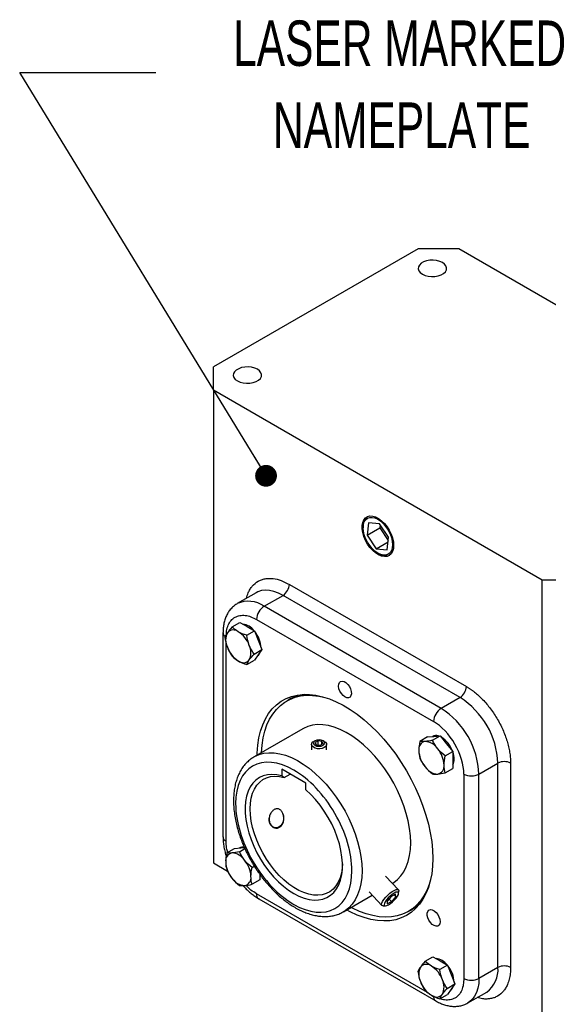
# Model space of a CAD drawing. Header units: inches. Extents: x 1 to 43, y 1 to 33.
# Tile 7 of 10: x 35.3 to 39.1, y 5.2 to 12.4. Entities that reach past the tile are written whole.
import ezdxf

# ---------------------------------------------------------------- set-up
doc = ezdxf.new("R2010")
doc.units = ezdxf.units.IN
doc.header["$LTSCALE"] = 4
doc.header["$MEASUREMENT"] = 0
doc.layers.add('TEXT', color=140, linetype='Continuous', lineweight=25)
doc.styles.add('SLDTEXTSTYLE0', font='TXT', dxfattribs={"width": 0.7})
doc.dimstyles.new('SLDDIMSTYLE11', dxfattribs={"dimtxt": 0.18, "dimasz": 0.16, "dimexe": 0, "dimexo": 0.0625, "dimgap": 0, "dimtad": 0, "dimtih": 1, "dimtoh": 1, "dimdec": 0, "dimrnd": 1e-09, "dimzin": 0, "dimdsep": 46, "dimtxsty": 'Standard', "dimblk1": 'DOT', "dimblk2": 'DOT', "dimsah": 1, "dimcen": 0.09, "dimadec": 0, "dimazin": 0, "dimtfac": 0.16, "dimtdec": 0, "dimtofl": 0, "dimtmove": 0, "dimatfit": 3, "dimldrblk": 'DOT', "dimfxl": 0, "dimfrac": 2, "dimtolj": 1, "dimtzin": 0, "dimarcsym": 0})

# ---------------------------------------------------------------- blocks, each defined once
blk = doc.blocks.new('SW_NOTE_0_8')
at = {"layer": 'TEXT', "color": 0, "attachment_point": 2, "style": 'SLDTEXTSTYLE0'}
for s, insert, char_height in [('LASER MARKED', (1.7885, 0.3818), 0.333333), ('NAMEPLATE', (1.8042, -0.2201), 0.33333)]:
    blk.add_mtext(s, dxfattribs=dict(at, insert=insert, char_height=char_height))
blk = doc.blocks.new('_Dot')
at = {"color": 0, "linetype": 'ByBlock', "lineweight": -2}
blk.add_line((-0.5, 0), (-1, 0), dxfattribs=at)
at = {"color": 0, "linetype": 'ByBlock', "const_width": 0.5}
blk.add_lwpolyline([(-0.25, 0, 1), (0.25, 0, 1)], format="xyb", close=True, dxfattribs=at)

msp = doc.modelspace()

# ---------------------------------------------------------------- linework, layer by layer
for p, q in [((38.1852052, 10.7103493), (36.6819073, 9.8425139)), ((38.4821529, 10.7103493), (38.1852052, 10.7103493)), ((40.8948532, 9.3175271), (38.4821529, 10.7103493)), ((36.6819073, 9.6710896), (36.6819073, 9.8425139)), ((39.0946076, 8.2782674), (36.6819073, 9.6710896)), ((36.6819073, 9.6710896), (36.6819073, 6.200684)), ((37.8202294, 8.6991277), (37.8090741, 8.6074213)), ((37.8994127, 8.6913334), (37.8202294, 8.6991277)), ((37.9674407, 8.5918327), (37.8994127, 8.6913334)), ((37.9046324, 8.6836987), (37.9018703, 8.6609914)), ((37.7806139, 8.6709993), (37.7806139, 8.6617683)), ((37.8090741, 8.6074213), (37.9018703, 8.6609914)), ((37.8090741, 8.6074213), (37.8771022, 8.5079206)), ((37.9018703, 8.6609914), (37.9646786, 8.5691253)), ((37.8771022, 8.5079206), (37.9632855, 8.5576732)), ((37.9562854, 8.5001263), (37.9674407, 8.5918327)), ((37.8771022, 8.5079206), (37.9562854, 8.5001263)), ((37.8882399, 8.4753343), (37.8962338, 8.470718)), ((37.2386843, 8.2461603), (38.5378306, 7.4961791)), ((39.0946076, 4.8078618), (39.0946076, 8.2782674)), ((39.3915553, 8.2782674), (39.0946076, 8.2782674)), ((36.9954518, 8.1852878), (36.8562575, 8.1049327)), ((37.0530919, 8.0854413), (37.1922862, 8.1657965)), ((38.4914325, 7.4158153), (37.1922862, 8.1657965)), ((38.3522382, 7.3354601), (37.0530919, 8.0854413)), ((36.8188014, 7.9341853), (36.8754705, 7.9668997)), ((36.8754705, 7.9668997), (36.9290464, 7.935971)), ((36.9974142, 7.9890047), (38.2965605, 7.2390235)), ((36.751641, 7.8925368), (36.751641, 6.3923306)), ((36.9259532, 7.8723279), (36.9826222, 7.9050423)), ((36.9290464, 7.935971), (36.9826222, 7.9050423)), ((36.9826222, 7.9050423), (37.0094102, 7.8359991)), ((36.7747034, 6.3601885), (36.7747034, 7.8130661)), ((37.0094102, 7.8359991), (37.0361981, 7.766956)), ((36.979529, 7.7342416), (37.0361981, 7.766956)), ((37.0361981, 7.766956), (37.0094102, 7.7288415)), ((36.9259532, 7.6580127), (36.9826222, 7.6907271)), ((37.0094102, 7.7288415), (36.9826222, 7.6907271)), ((37.0032999, 7.7201476), (37.0039374, 7.7205157)), ((37.2379479, 7.4010128), (37.2193887, 7.3902988)), ((38.4914325, 7.4158153), (38.3522382, 7.3354601)), ((37.3374893, 7.1857204), (36.9802241, 6.9794755)), ((37.4275234, 7.0983094), (37.4180938, 7.092864)), ((37.4489725, 7.0982074), (37.4277095, 7.0859326)), ((37.4277095, 7.0859326), (37.4354923, 7.0691649)), ((37.4780182, 7.0937145), (37.4489725, 7.0982074)), ((37.4489725, 7.0670797), (37.4489725, 7.0982074)), ((37.485801, 7.0769468), (37.4780182, 7.0937145)), ((37.4780182, 7.0724539), (37.4780182, 7.0937145)), ((37.4954167, 7.092864), (37.4859871, 7.0983094)), ((38.253573, 7.1260479), (38.1969039, 7.0933335)), ((38.253573, 7.1260479), (38.2999711, 7.1301966)), ((38.2900373, 7.129622), (38.2893943, 7.1292508)), ((38.2897001, 7.1016309), (38.3463692, 7.1343452)), ((38.2999711, 7.1301966), (38.3463692, 7.1343452)), ((38.3463692, 7.1343452), (38.3927673, 7.0766265)), ((37.4020886, 7.0705525), (37.4020886, 7.0317715)), ((37.4354923, 7.0691649), (37.464538, 7.064672)), ((37.464538, 7.064672), (37.485801, 7.0769468)), ((37.5114219, 7.0317715), (37.5114219, 7.0705525)), ((38.3824963, 6.9861933), (38.4391654, 7.0189077)), ((38.3927673, 7.0766265), (38.4391654, 7.0189077)), ((38.4391654, 7.0189077), (38.4391654, 6.9570402)), ((36.9770675, 6.9776179), (36.9802241, 6.9794755)), ((38.4391654, 6.9570402), (38.4391654, 6.8951728)), ((37.3595513, 6.7871839), (37.1827746, 6.8892349)), ((37.1827746, 6.8892349), (37.1827746, 6.8406692)), ((38.3824963, 6.8624584), (38.4391654, 6.8951728)), ((38.6306267, 6.8532771), (38.769821, 6.9336322)), ((38.769821, 5.433426), (38.769821, 6.9336322)), ((38.8626172, 6.9336322), (38.8626172, 5.433426)), ((37.2013338, 6.8292249), (37.24403, 6.8538729)), ((38.5192713, 6.8532771), (38.5192713, 5.3530709)), ((38.6306267, 5.3530709), (38.6306267, 6.8532771)), ((37.3595513, 6.7386182), (37.3595513, 6.7871839)), ((36.7795811, 6.2748645), (36.8362502, 6.3075788)), ((36.8362502, 6.3075788), (36.8826483, 6.3117275)), ((36.8727145, 6.311153), (36.8720715, 6.3107818)), ((36.8723773, 6.2831618), (36.9120722, 6.3060772)), ((36.8826483, 6.3117275), (36.9084265, 6.3140325)), ((36.6819073, 6.200684), (36.7847494, 6.1413145)), ((36.9651734, 6.1677243), (36.9815323, 6.177168)), ((37.0218425, 6.0767037), (36.9651734, 6.0439894)), ((37.0218425, 6.1169431), (37.0218425, 6.0767037)), ((38.0393335, 6.003113), (37.944636, 6.1030762)), ((38.2525763, 5.2498524), (36.9974142, 5.9744421)), ((37.0137251, 5.9383913), (38.3128714, 5.1884101)), ((37.6363387, 5.8429285), (37.8465448, 5.9642778)), ((37.8236411, 5.988455), (37.9183386, 5.8884918)), ((37.9865554, 5.9556807), (37.9555162, 5.9208924)), ((37.9699895, 5.9371139), (37.9885375, 5.9175346)), ((38.0185857, 5.9713959), (37.9865554, 5.9556807)), ((37.9885375, 5.9175346), (38.0195768, 5.9523228)), ((38.0069272, 5.9656758), (38.0195768, 5.9523228)), ((38.0195768, 5.9523228), (38.0185857, 5.9713959)), ((38.040485, 5.9768439), (38.0418581, 5.9937027)), ((38.0419056, 5.9963059), (38.0418581, 5.9937027)), ((37.9275986, 5.8854621), (37.944507, 5.8859218)), ((37.9555162, 5.9208924), (37.9565072, 5.9018193)), ((37.9565072, 5.9018193), (37.9885375, 5.9175346)), ((37.640092, 5.8451453), (37.6363387, 5.8429285)), ((38.1117046, 5.8445948), (38.1302638, 5.8553088)), ((38.2361242, 5.4793101), (38.2927933, 5.5120245)), ((38.2927933, 5.5120245), (38.3463692, 5.4810958)), ((38.3999451, 5.4501671), (38.343276, 5.4174527)), ((38.3463692, 5.4810958), (38.3999451, 5.4501671)), ((38.3999451, 5.4501671), (38.426733, 5.381124)), ((38.769821, 5.433426), (38.6306267, 5.3530709)), ((38.426733, 5.381124), (38.453521, 5.3120808)), ((38.3968519, 5.2793664), (38.453521, 5.3120808)), ((38.453521, 5.3120808), (38.426733, 5.2739664)), ((38.343276, 5.2031376), (38.3999451, 5.2358519)), ((38.426733, 5.2739664), (38.3999451, 5.2358519)), ((38.4206227, 5.2652725), (38.4212603, 5.2656405)), ((38.5490726, 5.172817), (38.6882669, 5.2531722))]:
    msp.add_line(p, q)
at = {"flags": 128}
for points in [[(38.2150159, 10.5239924), (38.2347835, 10.515052), (38.257683, 10.5091023), (38.2823834, 10.5064892), (38.3074494, 10.5073645), (38.3314242, 10.5116773), (38.3529144, 10.519177), (38.3706712, 10.5294278), (38.3836624, 10.5418338), (38.3911333, 10.5556742), (38.3926495, 10.5701444), (38.388123, 10.5844037), (38.3778168, 10.5976233), (38.3623298, 10.6090349), (38.3425622, 10.6179753), (38.3196628, 10.6239249), (38.2949623, 10.6265381), (38.2698963, 10.6256628), (38.2459215, 10.6213499), (38.2244313, 10.6138502), (38.2066746, 10.6035995), (38.1936833, 10.5911935), (38.1862125, 10.5773531), (38.1846963, 10.5628828), (38.1892228, 10.5486235), (38.199529, 10.535404), (38.2150159, 10.5239924)], [(36.857408, 9.740262), (36.8771756, 9.7313216), (36.9000751, 9.725372), (36.9247755, 9.7227588), (36.9498415, 9.7236341), (36.9738163, 9.727947), (36.9953065, 9.7354467), (37.0130633, 9.7456974), (37.0260545, 9.7581035), (37.0335254, 9.7719438), (37.0350416, 9.7864141), (37.0305151, 9.8006734), (37.0202089, 9.8138929), (37.0047219, 9.8253045), (36.9849543, 9.8342449), (36.9620549, 9.8401946), (36.9373544, 9.8428077), (36.9122884, 9.8419324), (36.8883136, 9.8376196), (36.8668234, 9.8301199), (36.8490667, 9.8198691), (36.8360754, 9.8074631), (36.8286046, 9.7936228), (36.8270884, 9.7791525), (36.8316149, 9.7648932), (36.8419211, 9.7516736), (36.857408, 9.740262)], [(38.0041355, 8.532732), (38.0020414, 8.5086168), (37.9958349, 8.487791), (37.9857403, 8.4710073), (37.9721223, 8.4588721), (37.9554733, 8.4518243), (37.9363949, 8.4501184), (37.9155767, 8.4538161), (37.8937711, 8.4627838), (37.8717663, 8.4766974), (37.8503574, 8.495054), (37.8303184, 8.5171901), (37.8123734, 8.5423057), (37.7971711, 8.5694931), (37.7852609, 8.5977695), (37.7770732, 8.6261131), (37.7729041, 8.6534994), (37.7729041, 8.6789387), (37.7770732, 8.7015114), (37.7852609, 8.7204017), (37.7971711, 8.7349269), (37.8123734, 8.744562), (37.8303184, 8.7489588), (37.8503574, 8.7479584), (37.8717663, 8.7415968), (37.8937711, 8.7301041), (37.9155767, 8.7138957), (37.9363949, 8.6935572), (37.9554733, 8.6698239), (37.9721223, 8.6435534), (37.9857403, 8.6156954), (37.9958349, 8.5872566), (38.0020414, 8.5592649), (38.0041355, 8.532732)], [(37.8882574, 8.7239298), (37.9092576, 8.7094182), (37.9294508, 8.6906873), (37.948061, 8.6684571), (37.9643729, 8.6435818), (37.9777598, 8.6170173), (37.9877071, 8.5897845), (37.9938326, 8.56293), (37.995901, 8.5374857), (37.9938326, 8.5144294), (37.9877071, 8.4946473), (37.9777598, 8.4788994), (37.9643729, 8.4677911), (37.948061, 8.4617491), (37.9294508, 8.4610057), (37.9092576, 8.4655894), (37.8882574, 8.4753242), (37.8672572, 8.4898358), (37.847064, 8.5085666), (37.8284539, 8.5307968), (37.8121419, 8.5556722), (37.7987551, 8.5822366), (37.7888077, 8.6094694), (37.7826822, 8.636324), (37.7806139, 8.6617683), (37.7826822, 8.6848245), (37.7888077, 8.7046067), (37.7987551, 8.7203545), (37.8121419, 8.7314629), (37.8284539, 8.7375048), (37.847064, 8.7382482), (37.8672572, 8.7336645), (37.8882574, 8.7239298)], [(37.1922862, 8.1657965), (37.1587302, 8.182824), (37.1256635, 8.1949155), (37.0935683, 8.2018946), (37.0629126, 8.2036595), (37.0341435, 8.2001844), (37.0076805, 8.1915201), (36.9954518, 8.1852878)], [(37.6469874, 7.420001), (37.633023, 7.430493), (37.6202995, 7.4449138), (37.6099472, 7.4619821), (37.6028862, 7.4801812), (37.5997437, 7.4978941), (37.6007991, 7.5135469), (37.6059584, 7.5257489), (37.6147634, 7.5334157), (37.6264316, 7.5358663), (37.6399263, 7.5328827), (37.6540484, 7.5247302), (37.6675431, 7.5121331), (37.6792114, 7.4962107), (37.6880163, 7.4783779), (37.6931757, 7.460219), (37.6942311, 7.4433477), (37.6910886, 7.429263), (37.6840276, 7.4192164), (37.6736753, 7.4141006), (37.6609518, 7.4143701), (37.6469874, 7.420001)], [(37.0025715, 6.9923765), (37.002973, 7.0081041), (37.0070447, 7.0647458), (37.0151623, 7.1184919), (37.0272745, 7.1690024), (37.0433047, 7.2159581), (37.0631516, 7.2590621), (37.0866897, 7.2980419), (37.1137701, 7.3326509), (37.1442218, 7.3626705), (37.1778521, 7.3879108), (37.2144484, 7.4082122), (37.2537794, 7.4234465), (37.2955963, 7.4335172), (37.3396349, 7.4383607), (37.3856166, 7.4379464), (37.4332508, 7.4322768), (37.4822364, 7.421388), (37.5322635, 7.4053486), (37.5830159, 7.3842601), (37.6341728, 7.3582558), (37.6854108, 7.3275002), (37.7364058, 7.2921876), (37.7868354, 7.2525414), (37.8363809, 7.2088122), (37.884729, 7.1612764), (37.931574, 7.1102346), (37.9766198, 7.0560095), (38.0195815, 6.998944), (38.0601876, 6.9393987), (38.0981813, 6.8777503), (38.1333224, 6.8143884), (38.1653887, 6.7497136), (38.1941775, 6.6841348), (38.2195068, 6.6180667), (38.2412165, 6.5519269), (38.2591692, 6.4861337), (38.2732515, 6.4211029), (38.2833744, 6.3572457), (38.2894739, 6.2949658), (38.2915113, 6.2346571)], [(37.0350574, 7.0111301), (37.0390179, 7.0658593), (37.0469653, 7.1184788), (37.0588236, 7.1679306), (37.0745178, 7.213902), (37.0939487, 7.2561025), (37.1169934, 7.2942652), (37.1435063, 7.3281488), (37.1733196, 7.3575391), (37.206245, 7.3822504), (37.2420742, 7.4021263), (37.2805807, 7.4170412), (37.3215211, 7.4269008), (37.3646366, 7.4316427), (37.4096545, 7.4312371), (37.4562902, 7.4256864), (37.5019179, 7.4156543)], [(38.1295275, 6.3495964), (38.1274887, 6.4009453), (38.1213904, 6.4541969), (38.1112861, 6.508883), (38.0972647, 6.5645233), (38.0794493, 6.6206286), (38.0579965, 6.676706), (38.0330948, 6.7322626), (38.0049631, 6.7868102), (37.9738486, 6.8398695), (37.9400248, 6.8909741), (37.9037888, 6.9396749), (37.8654591, 6.9855439), (37.8253726, 7.0281781), (37.7838816, 7.0672028), (37.7413506, 7.102275), (37.6981534, 7.1330866), (37.6546697, 7.1593666), (37.6112816, 7.1808843), (37.5683704, 7.1974504), (37.5263131, 7.2089195), (37.4854794, 7.2151906), (37.4462282, 7.2162088), (37.4089044, 7.2119651), (37.3738359, 7.2024966), (37.341331, 7.1878868), (37.3374893, 7.1857204)], [(37.4954104, 7.0482373), (37.4807647, 7.0422007), (37.4635171, 7.0392364), (37.4455368, 7.0396658), (37.4287722, 7.0434421), (37.41504, 7.0501563), (37.4058283, 7.0590808), (37.4021353, 7.0692483), (37.4043612, 7.0795572), (37.4122649, 7.0888903), (37.4180938, 7.092864)], [(37.4859823, 7.0645673), (37.4949423, 7.0723084), (37.4980886, 7.0814397), (37.4949423, 7.090571), (37.4859823, 7.0983121), (37.4725728, 7.1034846), (37.4567553, 7.1053009), (37.4409377, 7.1034846), (37.4275282, 7.0983121), (37.4185682, 7.090571), (37.4154219, 7.0814397), (37.4185682, 7.0723084), (37.4275282, 7.0645673), (37.4409377, 7.0593948), (37.4567553, 7.0575785), (37.4725728, 7.0593948), (37.4859823, 7.0645673)], [(37.4954167, 7.092864), (37.5037169, 7.0867068), (37.5102584, 7.0770288), (37.5110021, 7.0666489), (37.5058673, 7.0566921), (37.4954104, 7.0482373)], [(36.9802241, 6.9794755), (36.9840658, 6.981642), (37.0165707, 6.9962518), (37.0516391, 7.0057202), (37.088963, 7.009964), (37.1282142, 7.0089458), (37.1690479, 7.0026746), (37.2111051, 6.9912056), (37.2540164, 6.9746394), (37.2974045, 6.9531218), (37.3408882, 6.9268417), (37.3840854, 6.8960302), (37.4266163, 6.860958), (37.4681074, 6.8219333), (37.5081939, 6.7792991), (37.5465236, 6.73343), (37.5827596, 6.6847292), (37.6165834, 6.6336247), (37.6476979, 6.5805654), (37.6758296, 6.5260178), (37.7007312, 6.4704612), (37.722184, 6.4143838), (37.7399994, 6.3582785), (37.7540209, 6.3026382), (37.7641252, 6.247952), (37.7702235, 6.1947005), (37.7722622, 6.1433516)], [(37.1827746, 6.8406692), (37.1462657, 6.8485437), (37.1111881, 6.8511611), (37.0779437, 6.8484913), (37.0469134, 6.8405649), (37.0184529, 6.8274729), (36.9928882, 6.8093651), (36.9705124, 6.7864491), (36.9515818, 6.7589874), (36.9363133, 6.7272949), (36.924882, 6.6917347), (36.9174188, 6.6527141), (36.9140093, 6.6106805), (36.9146925, 6.5661155), (36.9194605, 6.5195297), (36.9282589, 6.471457), (36.9409866, 6.4224483), (36.957498, 6.3730651), (36.9776037, 6.3238734), (37.0010733, 6.2754369), (37.027638, 6.2283107), (37.0569934, 6.1830346), (37.0888029, 6.1401277), (37.1227022, 6.1000815), (37.1583027, 6.063355), (37.1951965, 6.030369), (37.2329608, 6.0015015), (37.2711629, 5.9770833), (37.309365, 5.9573943), (37.3471293, 5.94266), (37.3840232, 5.9330493), (37.4196237, 5.9286724), (37.4535229, 5.9295793), (37.4853325, 5.9357597), (37.5146878, 5.9471428), (37.5412525, 5.9635981), (37.5647222, 5.9849371), (37.5848279, 6.0109153), (37.6013392, 6.0412348), (37.614067, 6.0755484), (37.6228653, 6.1134628), (37.6276334, 6.1545435), (37.6283166, 6.1983197), (37.624907, 6.2442899), (37.6174438, 6.2919272), (37.6060125, 6.3406858), (37.5907441, 6.3900069), (37.5718135, 6.4393253), (37.5494376, 6.4880759), (37.523873, 6.5357), (37.4954124, 6.581652), (37.4643822, 6.6254051), (37.4311377, 6.6664581), (37.3960601, 6.7043405), (37.3595513, 6.7386182)], [(37.6284205, 6.1943904), (37.6266847, 6.1650294), (37.6208581, 6.1264629), (37.6111306, 6.0911246), (37.5976167, 6.0594308), (37.5804757, 6.0317548), (37.5599094, 6.0084226), (37.5361602, 5.9897092), (37.5095079, 5.9758349), (37.4802663, 5.9669632), (37.4487801, 5.9631987), (37.4154201, 5.9645857), (37.3805793, 5.9711078), (37.3446681, 5.9826882), (37.3081097, 5.9991905), (37.2713346, 6.0204203), (37.2347762, 6.0461275), (37.198865, 6.0760092), (37.1640242, 6.1097134), (37.1306642, 6.1468431), (37.099178, 6.1869609), (37.0699364, 6.2295941), (37.0432841, 6.2742405), (37.0195349, 6.3203742), (36.9989686, 6.3674516), (36.9818276, 6.4149183), (36.9683137, 6.4622149), (36.9585862, 6.5087844), (36.9527596, 6.5540781), (36.9509026, 6.5975624), (36.953037, 6.6387251), (36.9591378, 6.6770813), (36.969133, 6.712179), (36.9829049, 6.7436048), (37.0002913, 6.7709886), (37.0210873, 6.7940077), (37.0450479, 6.812391), (37.071891, 6.8259218), (37.1013002, 6.8344408), (37.1329291, 6.8378476), (37.1664051, 6.8361021), (37.2013338, 6.8292249), (37.2013338, 6.8292249)], [(37.193222, 6.5564688), (37.1957987, 6.5446972), (37.1964651, 6.5249144), (37.1928588, 6.505373), (37.1852719, 6.4876562), (37.1743191, 6.4731992), (37.1608877, 6.4631734), (37.1460658, 6.4583908), (37.1310543, 6.4592391), (37.1170692, 6.4656493), (37.1052436, 6.4771024), (37.0965355, 6.4926703), (37.0916503, 6.5110918), (37.0909748, 6.5307507)], [(37.993604, 6.0491733), (38.0049631, 6.0562014), (38.0330948, 6.0782689), (38.0579965, 6.1050747), (38.0794493, 6.1363832), (38.0972647, 6.1719193), (38.1112861, 6.2113707), (38.1213904, 6.2543908), (38.1274887, 6.3006014), (38.1295275, 6.3495964)], [(38.2915113, 6.2346571), (38.2894739, 6.1767007), (38.2833744, 6.1214631), (38.2732515, 6.0692936), (38.2591692, 6.0205219), (38.2412165, 5.9754564), (38.2195068, 5.9343821), (38.1941775, 5.8975585), (38.1653887, 5.8652187), (38.1333224, 5.8375669), (38.0981813, 5.814778), (38.0601876, 5.7969961), (38.0195815, 5.7843336), (37.9766198, 5.7768706), (37.931574, 5.7746543), (37.884729, 5.7776986), (37.8363809, 5.7859843), (37.7868354, 5.7994591), (37.7364058, 5.8180377), (37.6854108, 5.8416027), (37.6586862, 5.8558294)], [(37.0259632, 6.111675), (37.0230995, 6.1049747), (37.0218425, 6.1025763)], [(37.7722622, 6.1433516), (37.7702235, 6.0943565), (37.7641252, 6.0481459), (37.7540209, 6.0051259), (37.7399994, 5.9656745), (37.722184, 5.9301383), (37.7007312, 5.8988298), (37.6758296, 5.8720241), (37.6476979, 5.8499566), (37.640092, 5.8451453)], [(38.2749494, 6.0765792), (38.2648964, 6.0435236), (38.2473199, 5.9994028), (38.2260653, 5.9591894), (38.2012669, 5.9231377), (38.1730816, 5.8914757), (38.1416874, 5.8644035), (38.1072829, 5.8420923), (38.0700856, 5.8246832), (38.0303307, 5.8122861), (37.9882695, 5.8049796), (37.944168, 5.8028097), (37.8983049, 5.8057902), (37.8509702, 5.8139022), (37.8024633, 5.8270946), (37.7530907, 5.8452838), (37.7031646, 5.8683548), (37.6911721, 5.8745831)], [(37.9275986, 5.8854621), (37.9250744, 5.8855473), (37.9183598, 5.8884695), (37.9157665, 5.8952989), (37.9174712, 5.90557), (37.9233579, 5.9185828), (37.9330254, 5.9334507), (37.9458147, 5.9491602), (37.9608544, 5.964641), (37.9771195, 5.9788379), (37.9935016, 5.9907835), (38.0088843, 5.9996638), (38.0222192, 6.0048734), (38.0325976, 6.0060575), (38.0393123, 6.0031353), (38.0419056, 5.9963059)], [(38.0405249, 5.9790306), (38.0379727, 5.9851302), (38.0313352, 5.9872988), (38.0211503, 5.9853607), (38.0082429, 5.9794729), (37.9936589, 5.9701124), (37.9785797, 5.9580376), (37.9642269, 5.9442266), (37.9517633, 5.9297984), (37.9421986, 5.9159219), (37.9363078, 5.9037211), (37.934568, 5.8941847), (37.9371202, 5.8880851), (37.9437577, 5.8859165), (37.9539426, 5.8878546), (37.96685, 5.8937424), (37.981434, 5.9031028), (37.9965133, 5.9151776), (38.0108661, 5.9289886), (38.0233296, 5.9434168), (38.0328943, 5.9572934), (38.0387851, 5.9694941), (38.0405249, 5.9790306)], [(38.3453106, 5.7696112), (38.3432058, 5.7547007), (38.3370785, 5.7435452), (38.327473, 5.737136), (38.3152429, 5.7360424), (38.3014749, 5.7403617), (38.2873923, 5.7497101), (38.2742464, 5.7632569), (38.2632053, 5.7797985), (38.25525, 5.797865), (38.2510875, 5.8158512), (38.2510875, 5.8321589), (38.25525, 5.845339), (38.2632053, 5.8542206), (38.2742464, 5.8580144), (38.2873923, 5.8563833), (38.3014749, 5.8494722), (38.3152429, 5.8378953), (38.327473, 5.8226812), (38.3370785, 5.8051817), (38.3432058, 5.7869518), (38.3453106, 5.7696112)], [(38.6306267, 5.3530709), (38.628597, 5.3154934), (38.6225373, 5.2808074), (38.612536, 5.2495186), (38.598739, 5.2220834), (38.5813475, 5.1989019), (38.560615, 5.1803119), (38.5494673, 5.1730458)]]:
    msp.add_lwpolyline(points, dxfattribs=at)
for centre, radius, start, end in [((37.865982, 8.6778201), 0.0856402, 128.85341314, 184.56818542), ((37.944738, 8.5404399), 0.0849341, 235.17437028, 291.39327809), ((37.1379483, 8.2507443), 0.1008402, 302.60547834, 357.39452151), ((36.9374567, 7.9207978), 0.201194, 54.91820158, 113.92547623), ((37.1182974, 7.9835039), 0.1210083, 122.60547834, 177.39452151), ((36.8826595, 7.8341864), 0.1207396, 37.24744407, 82.75793246), ((36.78834, 7.8955239), 0.0368275, 184.78923009, 235.95283089), ((36.8908897, 7.8377074), 0.119812, 153.43642951, 206.56357049), ((36.8275815, 7.8537859), 0.057703, 50.75183192, 139.46720414), ((36.7554613, 7.7288631), 0.2014128, 20.22711379, 57.36202941), ((36.8321453, 7.7722565), 0.1991279, 2.24074439, 40.17061535), ((36.9727168, 7.8537655), 0.2014128, 200.22711379, 237.36202941), ((36.8372884, 7.7449213), 0.119812, 333.43642951, 26.56357049), ((36.9746635, 7.7666855), 0.0546682, 302.37670489, 348.25552942), ((36.9005966, 7.7288427), 0.057703, 230.75183192, 319.46720414), ((38.4370946, 7.5007631), 0.1008402, 302.60547834, 357.39452151), ((37.3922511, 7.1314598), 0.3105935, 98.51583426, 119.78859905), ((38.1670975, 6.907105), 0.603307, 2.52008975, 57.4799104), ((38.4174437, 7.2335227), 0.1210083, 122.60547834, 177.39452151), ((38.027902, 6.8267491), 0.6033083, 2.52015491, 57.47984524), ((38.2455774, 7.0359601), 0.0577124, 100.54677783, 189.25187918), ((38.2278482, 6.9731273), 0.1197847, 33.43491464, 86.57046189), ((38.3153779, 7.081193), 0.0546582, 71.75755128, 117.62084059), ((38.2489466, 6.954989), 0.1991119, 19.82901326, 57.76012994), ((38.3898317, 7.0359568), 0.2014297, 182.63928736, 219.77207238), ((38.172992, 6.9102657), 0.2014297, 2.63928736, 39.77207238), ((38.2784229, 6.9589544), 0.1700569, 1.16003981, 19.05118927), ((38.3670129, 6.9589539), 0.0815049, 332.2827554, 2.42126825), ((38.8162191, 6.8440843), 0.1008545, 62.60967224, 117.39032776), ((38.3349756, 6.9730952), 0.1197847, 213.43491464, 266.57046189), ((38.3172464, 6.9102625), 0.0577124, 280.54677783, 9.25187918), ((38.574949, 6.9607347), 0.1210253, 242.60967224, 297.39032776), ((36.791047, 6.3962602), 0.0396015, 185.69479925, 245.62534171), ((36.8970856, 6.2671999), 0.0502576, 78.02607943, 119.00750013), ((36.8282545, 6.217491), 0.0577124, 100.54677783, 189.25187918), ((36.8105253, 6.1546583), 0.1197847, 33.43491464, 86.57046189), ((36.7556692, 6.0917967), 0.2014297, 2.63928736, 39.77207238), ((36.9725089, 6.2174877), 0.2014297, 182.63928736, 219.77207238), ((36.9176528, 6.1546262), 0.1197847, 213.43491464, 266.57046189), ((36.8999235, 6.0917934), 0.0577124, 280.54677783, 9.25187918), ((37.0359971, 5.9701833), 0.0388172, 173.70115247, 234.98666714), ((37.9748069, 6.1227982), 0.3093823, 300.16389634, 321.52091729), ((38.2999824, 5.3793113), 0.1207396, 37.24744407, 82.75793246), ((38.3082125, 5.3828322), 0.119812, 153.43642951, 206.56357049), ((38.2449043, 5.3989108), 0.057703, 50.75183192, 139.46720414), ((38.1727841, 5.273988), 0.2014128, 20.22711379, 57.36202941), ((38.2494681, 5.3173814), 0.1991279, 2.24074439, 40.17061535), ((38.5691971, 5.4156202), 0.2014125, 306.24034531, 5.07183508), ((38.8162191, 5.343878), 0.1008545, 62.60967224, 117.39032776), ((38.574949, 5.4605285), 0.1210253, 242.60967224, 297.39032776), ((38.3900397, 5.3988904), 0.2014128, 200.22711379, 237.36202941), ((38.2546112, 5.2900461), 0.119812, 333.43642951, 26.56357049), ((38.3919863, 5.3118103), 0.0546682, 302.37670489, 348.25552942), ((38.3179195, 5.2739675), 0.057703, 230.75183192, 319.46720414), ((38.3360241, 5.2205889), 0.039653, 174.3962796, 234.11101041)]:
    msp.add_arc(centre, radius, start, end)
for points, knots in [([(36.9236261, 8.1438237), (36.9236855, 8.1441591), (36.9262966, 8.1589028), (36.9352175, 8.1812996), (36.9497343, 8.2107532), (36.9721503, 8.2418875), (37.0003362, 8.2657618), (37.0335321, 8.2811688), (37.0604531, 8.2883054), (37.0890256, 8.2911104), (37.1280646, 8.289004), (37.1780754, 8.2774437), (37.2188768, 8.256384), (37.2386843, 8.2461603)], [0, 0, 0, 0, 0.002269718, 0.099786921, 0.176003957, 0.252243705, 0.407736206, 0.485575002, 0.563436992, 0.63965403, 0.715893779, 0.862077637, 1, 1, 1, 1]), ([(36.8559972, 8.1041176), (36.8527017, 8.1023732), (36.840253, 8.0957835), (36.8210729, 8.079523), (36.7999447, 8.0563132), (36.7828012, 8.0296759), (36.7694989, 8.0008331), (36.7596651, 7.9692685), (36.7537833, 7.9354001), (36.7513143, 7.9095909), (36.751832, 7.8948826), (36.7519184, 7.8924296)], [0, 0, 0, 0, 0.046793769, 0.176762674, 0.312643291, 0.43913103, 0.569093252, 0.702195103, 0.837283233, 0.972863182, 1, 1, 1, 1]), ([(36.7762931, 7.8794848), (36.7767847, 7.8881673), (36.7781865, 7.9129254), (36.7894449, 7.9477889), (36.8098125, 7.9821546), (36.8388303, 8.0065124), (36.874424, 8.0194182), (36.9143436, 8.0200987), (36.9558498, 8.0104463), (36.9838306, 7.996012), (36.9974142, 7.9890047)], [0, 0, 0, 0, 0.0701971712, 0.200167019, 0.3355402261, 0.4737862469, 0.6120322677, 0.7474054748, 0.8773753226, 1, 1, 1, 1]), ([(38.5378306, 7.4961791), (38.540311, 7.4947284), (38.5452682, 7.4918291), (38.5526956, 7.4872369), (38.5601078, 7.4824716), (38.5675047, 7.4775157), (38.5748865, 7.4723737), (38.5822529, 7.4670446), (38.5896042, 7.4615284), (38.6048305, 7.4496917), (38.6277209, 7.4302568), (38.6579797, 7.4008675), (38.6874899, 7.3683209), (38.7256824, 7.3205084), (38.7691318, 7.2546983), (38.8043987, 7.1841684), (38.8267108, 7.1271849), (38.8401416, 7.085358), (38.8504676, 7.0444513), (38.8564201, 7.0117962), (38.8596803, 6.9866513), (38.8613668, 6.9686348), (38.8624222, 6.9509095), (38.8625521, 6.9393955), (38.8626172, 6.9336322)], [0, 0, 0, 0, 0.014595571, 0.02916884, 0.043727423, 0.058278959, 0.0728311, 0.087391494, 0.10196778, 0.116567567, 0.17832087, 0.240093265, 0.304420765, 0.368767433, 0.50000376, 0.631240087, 0.695567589, 0.759914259, 0.821667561, 0.883439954, 0.91260694, 0.941715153, 0.970825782, 1, 1, 1, 1]), ([(38.5192713, 6.8532771), (38.5192713, 6.9214831), (38.4958061, 7.0004469), (38.4122757, 7.1451258), (38.3556255, 7.2049261), (38.2965605, 7.2390235)], [0, 0, 0, 0, 0.5, 0.5, 1, 1, 1, 1]), ([(36.9768004, 6.9769222), (36.9690894, 6.9721852), (36.9508761, 6.9609964), (36.9252035, 6.9379182), (36.9006649, 6.9095716), (36.8800436, 6.8780181), (36.8632179, 6.8443746), (36.8496241, 6.8077473), (36.8393507, 6.7684704), (36.8324446, 6.7268836), (36.8289037, 6.6833407), (36.8286882, 6.6381956), (36.8317263, 6.5918029), (36.8379182, 6.5445287), (36.8471285, 6.4967784), (36.8591587, 6.4490627), (36.8736635, 6.4021615), (36.8901606, 6.3568978), (36.9066781, 6.3173137), (36.9227481, 6.282613), (36.9398912, 6.2482351), (36.9532495, 6.2244317), (36.9609577, 6.2106963)], [0, 0, 0, 0, 0.040557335, 0.095797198, 0.153174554, 0.205363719, 0.25815578, 0.311430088, 0.365017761, 0.418747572, 0.472477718, 0.526088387, 0.579488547, 0.632610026, 0.685351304, 0.737529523, 0.788757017, 0.838048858, 0.885032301, 0.918546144, 0.952998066, 1, 1, 1, 1]), ([(37.6980253, 6.1433516), (37.6980253, 6.2740797), (37.6530501, 6.425427), (37.4929502, 6.7027281), (37.3843707, 6.8173454), (37.1579552, 6.9480523), (37.0493756, 6.9587983), (36.8892757, 6.8663446), (36.8443006, 6.7669245), (36.8443006, 6.6361964)], [0, 0, 0, 0, 0.25, 0.25, 0.5, 0.5, 0.75, 0.75, 1, 1, 1, 1]), ([(36.8443006, 6.6361964), (36.8443006, 6.5054682), (36.8892757, 6.354121), (37.0493756, 6.0768198), (37.1579552, 5.9622025), (37.3843707, 5.8314956), (37.4929502, 5.8207496), (37.6530501, 5.9132034), (37.6980253, 6.0126235), (37.6980253, 6.1433516)], [0, 0, 0, 0, 0.25, 0.25, 0.5, 0.5, 0.75, 0.75, 1, 1, 1, 1]), ([(37.1279675, 6.592205), (37.1312888, 6.5941223), (37.1346329, 6.5955914), (37.1413702, 6.5976703), (37.1448011, 6.5982795), (37.1515209, 6.5985731), (37.154802, 6.5982697), (37.1612315, 6.5967688), (37.1643915, 6.5955539), (37.1703346, 6.5923131), (37.1731533, 6.5902838), (37.1785038, 6.5853807), (37.1809852, 6.5825449), (37.1854843, 6.5762475), (37.1875348, 6.5727388), (37.1911341, 6.565155), (37.1926579, 6.5611462), (37.1951716, 6.5527046), (37.1961651, 6.5482221), (37.1975212, 6.5391697), (37.1978975, 6.5345771), (37.1980283, 6.5252587), (37.1977744, 6.520556), (37.1966395, 6.5114205), (37.1957584, 6.5069287), (37.1933296, 6.4981557), (37.1918182, 6.4940017), (37.1881969, 6.4861421), (37.1860583, 6.4823995), (37.1812718, 6.4756142), (37.1786358, 6.4725688), (37.1728643, 6.467171), (37.1697136, 6.4648173), (37.1630711, 6.4609827), (37.1596358, 6.4595227), (37.1525517, 6.4574781), (37.1488612, 6.4568947), (37.1414977, 6.4566647), (37.1378357, 6.4570059), (37.1305707, 6.4585894), (37.1269534, 6.4598496), (37.1201101, 6.4631795), (37.1168441, 6.4652531), (37.1106556, 6.4702391), (37.1077919, 6.4731127), (37.1026581, 6.4794729), (37.1003507, 6.4830071), (37.0964042, 6.4906252), (37.0947919, 6.4946427), (37.0922769, 6.5030845), (37.0913734, 6.5075581), (37.0903615, 6.5165764), (37.0902374, 6.521144), (37.0907442, 6.5303994), (37.0913832, 6.5350639), (37.0933473, 6.5441174), (37.0946769, 6.5485647), (37.0980165, 6.5572476), (37.0999764, 6.5613572), (37.1044313, 6.5691343), (37.1069588, 6.5728385), (37.1123889, 6.57956), (37.1152807, 6.5825801), (37.1214024, 6.5879433), (37.1246463, 6.5902877), (37.1279675, 6.592205)], [0, 0, 0, 0, 0.03125, 0.03125, 0.0625, 0.0625, 0.09375, 0.09375, 0.125, 0.125, 0.15625, 0.15625, 0.1875, 0.1875, 0.21875, 0.21875, 0.25, 0.25, 0.28125, 0.28125, 0.3125, 0.3125, 0.34375, 0.34375, 0.375, 0.375, 0.40625, 0.40625, 0.4375, 0.4375, 0.46875, 0.46875, 0.5, 0.5, 0.53125, 0.53125, 0.5625, 0.5625, 0.59375, 0.59375, 0.625, 0.625, 0.65625, 0.65625, 0.6875, 0.6875, 0.71875, 0.71875, 0.75, 0.75, 0.78125, 0.78125, 0.8125, 0.8125, 0.84375, 0.84375, 0.875, 0.875, 0.90625, 0.90625, 0.9375, 0.9375, 0.96875, 0.96875, 1, 1, 1, 1]), ([(36.7519184, 6.3922234), (36.7520233, 6.3825717), (36.7522577, 6.3610114), (36.7565103, 6.3266705), (36.7639124, 6.2902937), (36.7703428, 6.2649771), (36.7749008, 6.2520341), (36.7753102, 6.2508715)], [0, 0, 0, 0, 0.211946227, 0.473452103, 0.729363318, 0.975689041, 1, 1, 1, 1]), ([(36.7855867, 6.2783314), (36.7828872, 6.2894148), (36.775951, 6.3178925), (36.7751765, 6.3441502), (36.7747034, 6.3601885)], [0, 0, 0, 0, 0.389193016, 1, 1, 1, 1]), ([(36.9609577, 6.2106963), (36.9710264, 6.1938295), (36.9851788, 6.1701216), (37.0077869, 6.1363464), (37.0277779, 6.1081624), (37.0526653, 6.0757796), (37.0798089, 6.04325), (37.1092352, 6.0109626), (37.1405114, 5.9797068), (37.1733344, 5.9500226), (37.2074219, 5.9223488), (37.2425183, 5.8970415), (37.2783884, 5.8743973), (37.314814, 5.8546692), (37.3515846, 5.8380813), (37.3884961, 5.8248358), (37.4253446, 5.8151182), (37.4619248, 5.8091037), (37.49803, 5.8069483), (37.5334228, 5.8088372), (37.5679416, 5.8148168), (37.6011002, 5.8254543), (37.6254691, 5.8359039), (37.6378051, 5.8441592), (37.640437, 5.8459205)], [0, 0, 0, 0, 0.057799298, 0.081242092, 0.120077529, 0.16027177, 0.203254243, 0.247950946, 0.293934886, 0.34087087, 0.388528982, 0.436746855, 0.485409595, 0.534435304, 0.583763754, 0.633326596, 0.683076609, 0.732972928, 0.782993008, 0.833156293, 0.883557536, 0.934398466, 0.986003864, 1, 1, 1, 1]), ([(36.898497, 6.034606), (36.8989771, 6.0340373), (36.9065368, 6.0250834), (36.9224601, 6.0088879), (36.9464952, 5.9862478), (36.9723108, 5.9654859), (36.9948432, 5.9494001), (37.0089688, 5.9414706), (37.0137857, 5.9387667)], [0, 0, 0, 0, 0.0140236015, 0.2208018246, 0.4357554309, 0.6569870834, 0.883032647, 1, 1, 1, 1]), ([(36.9974142, 5.9744421), (36.9837855, 5.9830014), (36.9570904, 5.9997667), (36.9317805, 6.0242452), (36.9193921, 6.0362266)], [0, 0, 0, 0, 0.510532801, 1, 1, 1, 1]), ([(38.8626172, 5.433426), (38.8621514, 5.4184499), (38.8612054, 5.3880332), (38.8534085, 5.3461182), (38.8416062, 5.3104813), (38.8267081, 5.2813352), (38.8044076, 5.2501087), (38.7761729, 5.226267), (38.7429819, 5.2108719), (38.7160697, 5.2036808), (38.6874592, 5.2010807), (38.6553263, 5.2019988), (38.6314863, 5.2089353), (38.6182895, 5.2127751)], [0, 0, 0, 0, 0.0924500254, 0.1877672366, 0.2857762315, 0.3623776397, 0.4390018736, 0.5952785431, 0.67350989, 0.7517645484, 0.8283659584, 0.9049901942, 1, 1, 1, 1]), ([(38.5192713, 5.3530709), (38.5185488, 5.3378026), (38.5170603, 5.3063513), (38.5046703, 5.2655684), (38.4841206, 5.2313567), (38.455165, 5.2068819), (38.4195113, 5.194284), (38.3819393, 5.1926219), (38.3557474, 5.200249), (38.3441317, 5.2036316)], [0, 0, 0, 0, 0.135092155, 0.278276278, 0.42741313, 0.57971488, 0.732016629, 0.881153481, 1, 1, 1, 1]), ([(38.312932, 5.1887855), (38.3175506, 5.1860376), (38.3316907, 5.1776251), (38.3560572, 5.1667816), (38.3858562, 5.156396), (38.4160383, 5.149738), (38.4462253, 5.1469115), (38.4761086, 5.1481541), (38.5051871, 5.15387), (38.529981, 5.1622117), (38.5439042, 5.1704283), (38.549333, 5.1736321)], [0, 0, 0, 0, 0.059550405, 0.182315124, 0.30590579, 0.429679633, 0.553057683, 0.675802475, 0.798244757, 0.921333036, 1, 1, 1, 1])]:
    msp.add_open_spline(points, degree=3, knots=knots)
for points in [[(36.7837252, 7.8912862), (36.7745822, 7.8782773), (36.7689246, 7.8674921), (36.7652255, 7.8579564)], [(36.8188014, 7.9341853), (36.8049961, 7.9188155), (36.7928682, 7.904295), (36.7837252, 7.8912862)], [(36.864089, 7.8984719), (36.845803, 7.9090282), (36.8312526, 7.9211632), (36.8188014, 7.9341853)], [(36.9259532, 7.8723279), (36.9033958, 7.8795158), (36.8823751, 7.8879156), (36.864089, 7.8984719)], [(36.7652255, 7.8579564), (36.7689246, 7.8324816), (36.7745822, 7.8076937), (36.7837252, 7.7841286)], [(36.9444529, 7.7985001), (36.9353099, 7.8220652), (36.9296522, 7.846853), (36.9259532, 7.8723279)], [(36.7837252, 7.7841286), (36.7928682, 7.7605634), (36.8049961, 7.7395108), (36.8188014, 7.7198701)], [(36.979529, 7.7342416), (36.9657238, 7.7538823), (36.9535959, 7.7749349), (36.9444529, 7.7985001)], [(36.8188014, 7.7198701), (36.8312526, 7.706848), (36.845803, 7.694713), (36.864089, 7.6841567)], [(36.864089, 7.6841567), (36.8823751, 7.6736004), (36.9033958, 7.6652007), (36.9259532, 7.6580127)], [(36.9259532, 7.6580127), (36.9296522, 7.6675484), (36.9353099, 7.6783336), (36.9444529, 7.6913425)], [(36.9444529, 7.6913425), (36.9535959, 7.7043513), (36.9657238, 7.7188718), (36.979529, 7.7342416)], [(38.1969039, 7.0933335), (38.1918509, 7.0702031), (38.1886157, 7.0477974), (38.1886157, 7.0266813)], [(38.2350138, 7.0926975), (38.2191776, 7.0912815), (38.2070101, 7.0917719), (38.1969039, 7.0933335)], [(38.2897001, 7.1016309), (38.2694879, 7.0973583), (38.25085, 7.0941135), (38.2350138, 7.0926975)], [(38.32781, 7.0391274), (38.3119738, 7.0588274), (38.2998062, 7.0798559), (38.2897001, 7.1016309)], [(38.1886157, 7.0266813), (38.1886157, 7.0055653), (38.1918509, 6.9868948), (38.1969039, 6.9695986)], [(38.3824963, 6.9861933), (38.362284, 7.0021341), (38.3436461, 7.0194274), (38.32781, 7.0391274)], [(38.1969039, 6.9695986), (38.2070101, 6.9478236), (38.2191776, 6.9267951), (38.2350138, 6.9070951)], [(38.374208, 6.9195412), (38.374208, 6.9406572), (38.3774432, 6.9630629), (38.3824963, 6.9861933)], [(38.2350138, 6.9070951), (38.25085, 6.8873951), (38.2694879, 6.8701018), (38.2897001, 6.854161)], [(38.3824963, 6.8624584), (38.3774432, 6.8797547), (38.374208, 6.8984251), (38.374208, 6.9195412)], [(37.1827746, 6.8406692), (37.1889667, 6.8368641), (37.1951534, 6.8330499), (37.2013338, 6.8292249)], [(38.2897001, 6.854161), (38.2998062, 6.8525994), (38.3119738, 6.852109), (38.32781, 6.853525)], [(38.32781, 6.853525), (38.3436461, 6.854941), (38.362284, 6.8581859), (38.3824963, 6.8624584)], [(36.7795811, 6.2748645), (36.774528, 6.251734), (36.7712929, 6.2293283), (36.7712929, 6.2082123)], [(36.817691, 6.2742285), (36.8018548, 6.2728125), (36.7896872, 6.2733028), (36.7795811, 6.2748645)], [(36.8723773, 6.2831618), (36.852165, 6.2788893), (36.8335271, 6.2756444), (36.817691, 6.2742285)], [(36.9104871, 6.2206584), (36.894651, 6.2403584), (36.8824834, 6.2613869), (36.8723773, 6.2831618)], [(36.9651734, 6.1677243), (36.9449612, 6.1836651), (36.9263233, 6.2009583), (36.9104871, 6.2206584)], [(36.7712929, 6.2082123), (36.7712929, 6.1870963), (36.774528, 6.1684258), (36.7795811, 6.1511295)], [(36.7795811, 6.1511295), (36.7896872, 6.1293546), (36.8018548, 6.1083261), (36.817691, 6.0886261)], [(36.9568852, 6.1010721), (36.9568852, 6.1221882), (36.9601204, 6.1445939), (36.9651734, 6.1677243)], [(36.817691, 6.0886261), (36.8335271, 6.068926), (36.852165, 6.0516328), (36.8723773, 6.035692)], [(36.9651734, 6.0439894), (36.9601204, 6.0612856), (36.9568852, 6.0799561), (36.9568852, 6.1010721)], [(36.8723773, 6.035692), (36.8824834, 6.0341304), (36.894651, 6.03364), (36.9104871, 6.035056)], [(36.9104871, 6.035056), (36.9263233, 6.036472), (36.9449612, 6.0397168), (36.9651734, 6.0439894)], [(38.201048, 5.436411), (38.191905, 5.4234021), (38.1862474, 5.4126169), (38.1825483, 5.4030813)], [(38.2361242, 5.4793101), (38.222319, 5.4639403), (38.2101911, 5.4494199), (38.201048, 5.436411)], [(38.2814119, 5.4435968), (38.2631258, 5.454153), (38.2485755, 5.466288), (38.2361242, 5.4793101)], [(38.343276, 5.4174527), (38.3207186, 5.4246407), (38.2996979, 5.4330405), (38.2814119, 5.4435968)], [(38.1825483, 5.4030813), (38.1862474, 5.3776064), (38.191905, 5.3528186), (38.201048, 5.3292534)], [(38.3617757, 5.3436249), (38.3526327, 5.3671901), (38.3469751, 5.3919779), (38.343276, 5.4174527)], [(38.201048, 5.3292534), (38.2101911, 5.3056883), (38.222319, 5.2846357), (38.2361242, 5.264995)], [(38.3968519, 5.2793664), (38.3830467, 5.2990072), (38.3709187, 5.3200597), (38.3617757, 5.3436249)], [(38.3617757, 5.2364673), (38.3709187, 5.2494762), (38.3830467, 5.2639966), (38.3968519, 5.2793664)], [(38.2361242, 5.264995), (38.2485755, 5.2519729), (38.2631258, 5.2398379), (38.2814119, 5.2292816)], [(38.2814119, 5.2292816), (38.2996979, 5.2187253), (38.3207186, 5.2103255), (38.343276, 5.2031376)], [(38.343276, 5.2031376), (38.3469751, 5.2126732), (38.3526327, 5.2234584), (38.3617757, 5.2364673)]]:
    msp.add_open_spline(points, degree=3)

# ---------------------------------------------------------------- block references
at = {"layer": 'TEXT'}
msp.add_blockref('SW_NOTE_0_8', (36.2594651, 12.0047805), dxfattribs=at)

# ---------------------------------------------------------------- leaders
msp.add_leader([(37.0676152, 9.0434654), (35.2594651, 12.0047805), (36.2594651, 12.0047805)], dimstyle='SLDDIMSTYLE11', dxfattribs=at)

doc.saveas('drawing.dxf')
